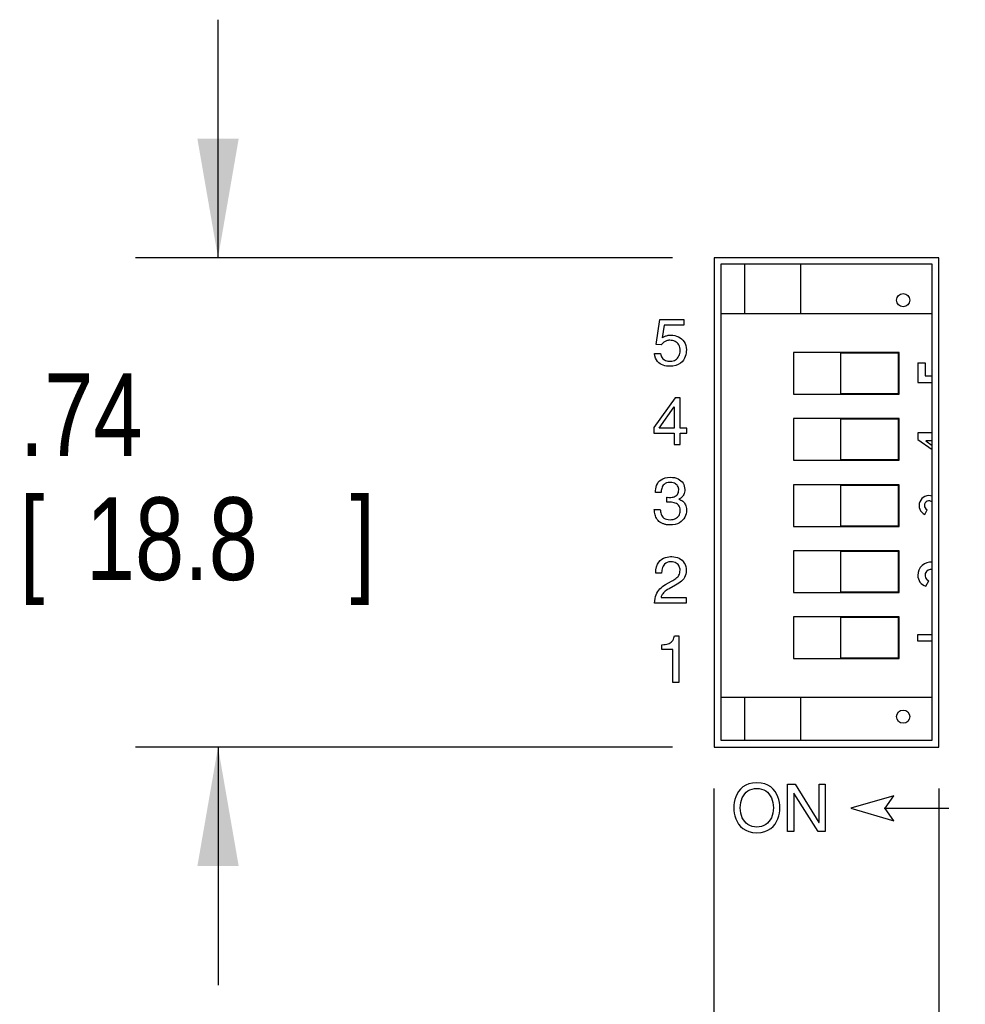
# Model space of a CAD drawing. Header units: inches. Extents: x 0 to 34, y 0 to 22.
# Tile 34 of 84: x 28.4 to 29.9, y 7.5 to 9. Entities that reach past the tile are written whole.
import ezdxf

# ---------------------------------------------------------------- set-up
doc = ezdxf.new("R2010")
doc.units = ezdxf.units.IN
doc.header["$LTSCALE"] = 1.87
doc.header["$MEASUREMENT"] = 0
doc.layers.get('0').update_dxf_attribs({"linetype": 'CONTINUOUS'})
for name, color, linetype in [('03___PRT_ALL_CURVES', 7, 'CONTINUOUS'), ('COSMETIC', 7, 'CONTINUOUS'), ('DIMENSIONS', 7, 'CONTINUOUS')]:
    doc.layers.add(name, color=color, linetype=linetype)
doc.styles.get("Standard").update_dxf_attribs({"font": 'txt', "width": 0.8})
doc.dimstyles.new('DIMSTYLE_3', dxfattribs={"dimtxt": 0.125, "dimasz": 0.18, "dimexe": 0.18, "dimexo": 0.0625, "dimgap": 0.09, "dimtad": 0, "dimtih": 1, "dimtoh": 1, "dimzin": 4, "dimdsep": 46, "dimtxsty": 'STANDARD', "dimblk": '_FILLED', "dimblk1": '_FILLED', "dimblk2": '_FILLED', "dimcen": 0.09, "dimadec": 0, "dimazin": 0, "dimtp": 0.01, "dimtm": 0.01, "dimtfac": 1, "dimtofl": 0, "dimtmove": 0, "dimatfit": 3, "dimldrblk": '_FILLED', "dimfxl": 1, "dimtolj": 1, "dimtzin": 4, "dimarcsym": 0})

# ---------------------------------------------------------------- blocks, each defined once
blk = doc.blocks.new('_FILLED')
at = {"color": 0, "linetype": 'BYBLOCK'}
blk.add_solid([(0, 0), (-1, 0.1736), (-1, -0.1736)], dxfattribs=at)
blk = doc.blocks.new('*D20')
at = {"layer": 'DIMENSIONS', "color": 2, "linetype": 'CONTINUOUS'}
for p, q in [((28.7386, 8.5983), (28.7386, 8.9583)), ((29.4261, 8.5983), (28.6136, 8.5983)), ((29.4261, 7.8583), (28.6136, 7.8583)), ((28.7386, 7.8583), (28.7386, 7.4983))]:
    blk.add_line(p, q, dxfattribs=at)
at = {"layer": 'DIMENSIONS', "color": 2, "linetype": 'CONTINUOUS', "xscale": 0.18, "yscale": 0.18, "zscale": 0.18}
for p, rotation in [((28.7386, 8.5983), 270), ((28.7386, 7.8583), 90)]:
    blk.add_blockref('_FILLED', p, dxfattribs=dict(at, rotation=rotation))
at = {"layer": 'DIMENSIONS', "color": 2, "linetype": 'CONTINUOUS', "width": 0.8}
for s, p in [('.74', (28.4386, 8.2984)), ('[', (28.4386, 8.1109)), ('18.8', (28.5386, 8.1109)), (']', (28.9386, 8.1109))]:
    blk.add_text(s, height=0.125, dxfattribs=at).set_placement(p)
blk = doc.blocks.new('*D21')
at = {"layer": 'DIMENSIONS', "color": 2, "linetype": 'CONTINUOUS'}
for p, q in [((29.4886, 7.7958), (29.4886, 6.9833)), ((29.8286, 7.7958), (29.8286, 6.9833)), ((29.4886, 7.1083), (29.1286, 7.1083)), ((29.8286, 7.1083), (30.1901, 7.1083))]:
    blk.add_line(p, q, dxfattribs=at)
at = {"layer": 'DIMENSIONS', "color": 2, "linetype": 'CONTINUOUS', "xscale": 0.18, "yscale": 0.18, "zscale": 0.18}
blk.add_blockref('_FILLED', (29.4886, 7.1083), dxfattribs=at)
at = {"layer": 'DIMENSIONS', "color": 2, "linetype": 'CONTINUOUS', "xscale": 0.18, "yscale": 0.18, "zscale": 0.18, "rotation": 180}
blk.add_blockref('_FILLED', (29.8286, 7.1083), dxfattribs=at)
at = {"layer": 'DIMENSIONS', "color": 2, "linetype": 'CONTINUOUS', "width": 0.8}
for s, p in [('[', (30.6776, 7.0458)), (']', (31.0776, 7.0458)), ('.34', (30.2526, 7.0458)), ('8.6', (30.7776, 7.0458))]:
    blk.add_text(s, height=0.125, dxfattribs=at).set_placement(p)

msp = doc.modelspace()

# ---------------------------------------------------------------- linework, layer by layer
at = {"color": 7, "linetype": 'CONTINUOUS'}
for p, q in [((29.48865, 8.59828), (29.48865, 7.85828)), ((29.82865, 8.59828), (29.48865, 8.59828)), ((29.82865, 7.85828), (29.82865, 8.59828)), ((29.49879, 8.58859), (29.49879, 7.86859)), ((29.81879, 8.58859), (29.49879, 8.58859)), ((29.53479, 8.58859), (29.53479, 8.51359)), ((29.61939, 8.58859), (29.61939, 8.51359)), ((29.81879, 7.86859), (29.81879, 8.58859)), ((29.81879, 8.51359), (29.49879, 8.51359)), ((29.60879, 8.45509), (29.60879, 8.39209)), ((29.76879, 8.45509), (29.60879, 8.45509)), ((29.67979, 8.45409), (29.67979, 8.39309)), ((29.76779, 8.45409), (29.67979, 8.45409)), ((29.76779, 8.39309), (29.76779, 8.45409)), ((29.76879, 8.39209), (29.76879, 8.45509)), ((29.60879, 8.39209), (29.76879, 8.39209)), ((29.67979, 8.39309), (29.76779, 8.39309)), ((29.60879, 8.35509), (29.60879, 8.29209)), ((29.76879, 8.35509), (29.60879, 8.35509)), ((29.67979, 8.35409), (29.67979, 8.29309)), ((29.76779, 8.35409), (29.67979, 8.35409)), ((29.76779, 8.29309), (29.76779, 8.35409)), ((29.76879, 8.29209), (29.76879, 8.35509)), ((29.60879, 8.29209), (29.76879, 8.29209)), ((29.67979, 8.29309), (29.76779, 8.29309)), ((29.60879, 8.25509), (29.60879, 8.19209)), ((29.76879, 8.25509), (29.60879, 8.25509)), ((29.67979, 8.25409), (29.67979, 8.19309)), ((29.76779, 8.25409), (29.67979, 8.25409)), ((29.76779, 8.19309), (29.76779, 8.25409)), ((29.76879, 8.19209), (29.76879, 8.25509)), ((29.60879, 8.19209), (29.76879, 8.19209)), ((29.67979, 8.19309), (29.76779, 8.19309)), ((29.60879, 8.15509), (29.60879, 8.09209)), ((29.76879, 8.15509), (29.60879, 8.15509)), ((29.67979, 8.15409), (29.67979, 8.09309)), ((29.76779, 8.15409), (29.67979, 8.15409)), ((29.76779, 8.09309), (29.76779, 8.15409)), ((29.76879, 8.09209), (29.76879, 8.15509)), ((29.60879, 8.09209), (29.76879, 8.09209)), ((29.67979, 8.09309), (29.76779, 8.09309)), ((29.76879, 8.05509), (29.60879, 8.05509)), ((29.60879, 8.05509), (29.60879, 7.99209)), ((29.76779, 8.05409), (29.67979, 8.05409)), ((29.67979, 8.05409), (29.67979, 7.99309)), ((29.76779, 7.99309), (29.76779, 8.05409)), ((29.76879, 7.99209), (29.76879, 8.05509)), ((29.60879, 7.99209), (29.76879, 7.99209)), ((29.67979, 7.99309), (29.76779, 7.99309)), ((29.49879, 7.93359), (29.81879, 7.93359)), ((29.53479, 7.93359), (29.53479, 7.86859)), ((29.61939, 7.93359), (29.61939, 7.86859)), ((29.49879, 7.86859), (29.81879, 7.86859)), ((29.48865, 7.85828), (29.82865, 7.85828))]:
    msp.add_line(p, q, dxfattribs=at)
for centre in [(29.77479, 8.53419), (29.77479, 7.90427)]:
    msp.add_circle(centre, 0.01, dxfattribs=at)
at = {"layer": '03___PRT_ALL_CURVES', "color": 40, "linetype": 'CONTINUOUS'}
for p, q in [((29.40123, 8.46714), (29.40653, 8.50478)), ((29.40653, 8.50478), (29.44294, 8.50478)), ((29.44294, 8.50478), (29.44294, 8.49621)), ((29.41313, 8.49621), (29.41013, 8.47694)), ((29.44294, 8.49621), (29.41313, 8.49621)), ((29.41013, 8.47694), (29.41091, 8.47751)), ((29.41091, 8.47751), (29.41174, 8.47806)), ((29.41174, 8.47806), (29.41263, 8.47859)), ((29.41263, 8.47859), (29.41359, 8.4791)), ((29.41359, 8.4791), (29.41461, 8.47957)), ((29.41461, 8.47957), (29.41569, 8.48)), ((29.41569, 8.48), (29.41684, 8.48038)), ((29.41692, 8.47265), (29.41577, 8.47222)), ((29.41684, 8.48038), (29.41807, 8.48071)), ((29.41811, 8.47299), (29.41692, 8.47265)), ((29.41807, 8.48071), (29.41937, 8.48097)), ((29.41932, 8.47324), (29.41811, 8.47299)), ((29.42056, 8.47339), (29.41932, 8.47324)), ((29.41937, 8.48097), (29.42074, 8.48117)), ((29.42183, 8.47344), (29.42056, 8.47339)), ((29.42074, 8.48117), (29.42219, 8.48129)), ((29.42396, 8.47332), (29.42183, 8.47344)), ((29.42219, 8.48129), (29.42373, 8.48134)), ((29.42373, 8.48134), (29.42658, 8.48117)), ((29.426, 8.47298), (29.42396, 8.47332)), ((29.42794, 8.47242), (29.426, 8.47298)), ((29.42658, 8.48117), (29.4294, 8.48068)), ((29.4294, 8.48068), (29.43215, 8.47986)), ((29.43215, 8.47986), (29.43479, 8.47872)), ((29.43479, 8.47872), (29.43727, 8.47728)), ((29.43727, 8.47728), (29.43956, 8.47552)), ((29.43956, 8.47552), (29.44161, 8.47347)), ((29.44161, 8.47347), (29.44339, 8.47111)), ((29.40883, 8.46674), (29.40123, 8.46714)), ((29.40968, 8.46777), (29.40883, 8.46674)), ((29.41058, 8.46873), (29.40968, 8.46777)), ((29.41154, 8.4696), (29.41058, 8.46873)), ((29.41253, 8.47038), (29.41154, 8.4696)), ((29.41357, 8.47109), (29.41253, 8.47038)), ((29.41465, 8.4717), (29.41357, 8.47109)), ((29.41577, 8.47222), (29.41465, 8.4717)), ((29.42974, 8.47164), (29.42794, 8.47242)), ((29.4314, 8.47064), (29.42974, 8.47164)), ((29.43289, 8.46942), (29.4314, 8.47064)), ((29.4342, 8.468), (29.43289, 8.46942)), ((29.43532, 8.46637), (29.4342, 8.468)), ((29.43621, 8.46454), (29.43532, 8.46637)), ((29.43688, 8.4625), (29.43621, 8.46454)), ((29.43729, 8.46027), (29.43688, 8.4625)), ((29.43743, 8.45784), (29.43729, 8.46027)), ((29.43731, 8.45567), (29.43743, 8.45784)), ((29.44339, 8.47111), (29.44484, 8.46847)), ((29.44484, 8.46847), (29.44593, 8.46554)), ((29.44593, 8.46554), (29.44661, 8.46233)), ((29.44661, 8.46233), (29.44685, 8.45884)), ((29.44685, 8.45884), (29.44677, 8.45671)), ((29.39926, 8.44986), (29.39863, 8.45354)), ((29.39863, 8.45354), (29.40773, 8.45354)), ((29.40026, 8.44665), (29.39926, 8.44986)), ((29.4016, 8.44389), (29.40026, 8.44665)), ((29.40323, 8.44154), (29.4016, 8.44389)), ((29.40773, 8.45354), (29.40806, 8.45159)), ((29.40806, 8.45159), (29.4086, 8.44982)), ((29.4086, 8.44982), (29.40933, 8.44824)), ((29.40933, 8.44824), (29.41024, 8.44684)), ((29.41024, 8.44684), (29.41132, 8.44561)), ((29.41132, 8.44561), (29.41255, 8.44457)), ((29.41255, 8.44457), (29.41394, 8.44369)), ((29.41394, 8.44369), (29.41545, 8.44298)), ((29.41545, 8.44298), (29.41709, 8.44243)), ((29.42688, 8.44232), (29.42878, 8.44302)), ((29.42878, 8.44302), (29.43051, 8.44396)), ((29.43051, 8.44396), (29.43207, 8.44512)), ((29.43207, 8.44512), (29.43344, 8.44649)), ((29.43344, 8.44649), (29.43463, 8.44804)), ((29.43463, 8.44804), (29.43561, 8.44975)), ((29.43561, 8.44975), (29.4364, 8.45161)), ((29.4364, 8.45161), (29.43696, 8.45359)), ((29.43696, 8.45359), (29.43731, 8.45567)), ((29.44234, 8.44357), (29.44029, 8.44107)), ((29.44394, 8.44623), (29.44234, 8.44357)), ((29.44512, 8.44897), (29.44394, 8.44623)), ((29.44596, 8.45169), (29.44512, 8.44897)), ((29.44649, 8.4543), (29.44596, 8.45169)), ((29.44677, 8.45671), (29.44649, 8.4543)), ((29.4051, 8.43957), (29.40323, 8.44154)), ((29.40717, 8.43796), (29.4051, 8.43957)), ((29.40939, 8.43667), (29.40717, 8.43796)), ((29.41173, 8.43569), (29.40939, 8.43667)), ((29.41414, 8.43497), (29.41173, 8.43569)), ((29.41657, 8.43449), (29.41414, 8.43497)), ((29.41898, 8.43423), (29.41657, 8.43449)), ((29.41709, 8.44243), (29.41884, 8.44205)), ((29.41884, 8.44205), (29.42069, 8.44182)), ((29.42133, 8.43415), (29.41898, 8.43423)), ((29.42069, 8.44182), (29.42263, 8.44174)), ((29.42645, 8.43448), (29.42133, 8.43415)), ((29.42263, 8.44174), (29.42483, 8.44189)), ((29.42483, 8.44189), (29.42688, 8.44232)), ((29.43086, 8.43543), (29.42645, 8.43448)), ((29.4346, 8.43691), (29.43086, 8.43543)), ((29.43773, 8.43882), (29.4346, 8.43691)), ((29.44029, 8.44107), (29.43773, 8.43882)), ((29.43003, 8.38632), (29.39783, 8.34175)), ((29.43732, 8.38632), (29.43003, 8.38632)), ((29.43732, 8.34075), (29.43732, 8.38632)), ((29.40593, 8.34075), (29.42833, 8.37263)), ((29.42833, 8.37263), (29.42853, 8.37263)), ((29.42853, 8.37263), (29.42853, 8.34075)), ((29.39783, 8.34175), (29.39783, 8.33315)), ((29.42853, 8.34075), (29.40593, 8.34075)), ((29.44762, 8.34075), (29.43732, 8.34075)), ((29.44762, 8.33315), (29.44762, 8.34075)), ((29.39783, 8.33315), (29.42853, 8.33315)), ((29.42853, 8.33315), (29.42853, 8.31601)), ((29.43732, 8.31601), (29.43732, 8.33315)), ((29.43732, 8.33315), (29.44762, 8.33315)), ((29.42853, 8.31601), (29.43732, 8.31601)), ((29.40861, 8.26265), (29.41136, 8.26418)), ((29.41136, 8.26418), (29.4146, 8.26534)), ((29.4146, 8.26534), (29.41837, 8.26607)), ((29.41837, 8.26607), (29.4227, 8.26632)), ((29.4227, 8.26632), (29.42598, 8.26616)), ((29.42598, 8.26616), (29.42903, 8.2657)), ((29.42903, 8.2657), (29.43183, 8.26494)), ((29.43183, 8.26494), (29.43437, 8.26391)), ((29.40042, 8.24861), (29.40097, 8.25127)), ((29.40097, 8.25127), (29.4018, 8.25387)), ((29.4018, 8.25387), (29.40294, 8.25636)), ((29.40294, 8.25636), (29.40443, 8.25869)), ((29.40443, 8.25869), (29.40631, 8.2608)), ((29.40631, 8.2608), (29.40861, 8.26265)), ((29.40955, 8.24942), (29.40915, 8.24776)), ((29.41012, 8.25109), (29.40955, 8.24942)), ((29.41091, 8.25272), (29.41012, 8.25109)), ((29.41195, 8.25424), (29.41091, 8.25272)), ((29.41328, 8.2556), (29.41195, 8.25424)), ((29.41494, 8.25676), (29.41328, 8.2556)), ((29.41697, 8.25765), (29.41494, 8.25676)), ((29.41941, 8.25822), (29.41697, 8.25765)), ((29.4223, 8.25842), (29.41941, 8.25822)), ((29.42476, 8.25829), (29.4223, 8.25842)), ((29.42691, 8.25789), (29.42476, 8.25829)), ((29.42876, 8.25728), (29.42691, 8.25789)), ((29.43034, 8.25648), (29.42876, 8.25728)), ((29.43166, 8.25553), (29.43034, 8.25648)), ((29.43274, 8.25445), (29.43166, 8.25553)), ((29.4336, 8.25329), (29.43274, 8.25445)), ((29.43426, 8.25207), (29.4336, 8.25329)), ((29.43474, 8.25084), (29.43426, 8.25207)), ((29.43437, 8.26391), (29.43665, 8.26262)), ((29.43507, 8.24961), (29.43474, 8.25084)), ((29.43524, 8.24843), (29.43507, 8.24961)), ((29.43665, 8.26262), (29.43865, 8.26109)), ((29.43865, 8.26109), (29.44037, 8.25934)), ((29.44037, 8.25934), (29.4418, 8.25738)), ((29.4418, 8.25738), (29.44292, 8.25523)), ((29.44292, 8.25523), (29.44374, 8.25292)), ((29.44374, 8.25292), (29.44423, 8.25044)), ((29.44423, 8.25044), (29.4444, 8.24783)), ((29.40003, 8.24334), (29.40012, 8.24595)), ((29.4086, 8.24334), (29.40003, 8.24334)), ((29.40012, 8.24595), (29.40042, 8.24861)), ((29.40871, 8.24466), (29.4086, 8.24334)), ((29.40888, 8.24615), (29.40871, 8.24466)), ((29.40915, 8.24776), (29.40888, 8.24615)), ((29.41729, 8.22847), (29.41729, 8.23604)), ((29.41729, 8.23604), (29.41767, 8.23602)), ((29.41767, 8.23602), (29.41805, 8.23599)), ((29.41805, 8.23599), (29.42037, 8.23587)), ((29.42037, 8.23587), (29.42114, 8.23585)), ((29.42114, 8.23585), (29.42152, 8.23585)), ((29.42152, 8.23585), (29.4219, 8.23584)), ((29.4219, 8.23584), (29.42359, 8.2359)), ((29.42359, 8.2359), (29.42525, 8.23608)), ((29.42525, 8.23608), (29.42686, 8.2364)), ((29.42686, 8.2364), (29.4284, 8.23687)), ((29.4284, 8.23687), (29.42983, 8.23749)), ((29.42983, 8.23749), (29.43115, 8.23829)), ((29.43115, 8.23829), (29.43232, 8.23927)), ((29.43232, 8.23927), (29.43334, 8.24045)), ((29.43334, 8.24045), (29.43416, 8.24183)), ((29.43416, 8.24183), (29.43478, 8.24343)), ((29.43478, 8.24343), (29.43517, 8.24526)), ((29.43517, 8.24526), (29.4353, 8.24733)), ((29.4353, 8.24733), (29.43524, 8.24843)), ((29.4384, 8.23486), (29.43738, 8.23422)), ((29.43942, 8.23564), (29.4384, 8.23486)), ((29.4404, 8.23658), (29.43942, 8.23564)), ((29.44132, 8.23767), (29.4404, 8.23658)), ((29.44217, 8.23893), (29.44132, 8.23767)), ((29.44291, 8.24035), (29.44217, 8.23893)), ((29.44353, 8.24195), (29.44291, 8.24035)), ((29.444, 8.24372), (29.44353, 8.24195)), ((29.44429, 8.24568), (29.444, 8.24372)), ((29.4444, 8.24783), (29.44429, 8.24568)), ((29.41762, 8.22848), (29.41729, 8.22847)), ((29.41795, 8.22848), (29.41762, 8.22848)), ((29.41929, 8.22852), (29.41795, 8.22848)), ((29.41963, 8.22854), (29.41929, 8.22852)), ((29.42063, 8.22857), (29.41963, 8.22854)), ((29.42129, 8.22857), (29.42063, 8.22857)), ((29.42287, 8.22855), (29.42129, 8.22857)), ((29.42459, 8.22844), (29.42287, 8.22855)), ((29.42638, 8.22822), (29.42459, 8.22844)), ((29.42821, 8.22785), (29.42638, 8.22822)), ((29.43001, 8.22731), (29.42821, 8.22785)), ((29.43174, 8.22655), (29.43001, 8.22731)), ((29.43334, 8.22555), (29.43174, 8.22655)), ((29.43477, 8.22427), (29.43334, 8.22555)), ((29.43597, 8.22267), (29.43477, 8.22427)), ((29.43637, 8.23372), (29.43539, 8.23335)), ((29.43539, 8.23335), (29.43539, 8.23315)), ((29.43539, 8.23315), (29.43705, 8.23255)), ((29.43689, 8.22073), (29.43597, 8.22267)), ((29.43738, 8.23422), (29.43637, 8.23372)), ((29.43748, 8.21841), (29.43689, 8.22073)), ((29.43705, 8.23255), (29.43862, 8.23183)), ((29.43862, 8.23183), (29.44009, 8.23099)), ((29.44009, 8.23099), (29.44145, 8.23002)), ((29.44145, 8.23002), (29.44269, 8.22892)), ((29.44269, 8.22892), (29.4438, 8.22767)), ((29.4438, 8.22767), (29.44477, 8.22627)), ((29.44477, 8.22627), (29.44558, 8.22471)), ((29.44558, 8.22471), (29.44624, 8.223)), ((29.44624, 8.223), (29.44671, 8.2211)), ((29.44671, 8.2211), (29.44701, 8.21904)), ((29.39848, 8.21556), (29.3983, 8.21758)), ((29.3983, 8.21758), (29.4074, 8.21758)), ((29.39874, 8.21355), (29.39848, 8.21556)), ((29.3991, 8.21157), (29.39874, 8.21355)), ((29.39955, 8.20963), (29.3991, 8.21157)), ((29.40013, 8.20775), (29.39955, 8.20963)), ((29.40085, 8.20594), (29.40013, 8.20775)), ((29.40171, 8.20421), (29.40085, 8.20594)), ((29.4074, 8.21758), (29.40751, 8.21589)), ((29.40751, 8.21589), (29.4077, 8.21414)), ((29.4077, 8.21414), (29.40803, 8.21238)), ((29.40803, 8.21238), (29.40851, 8.21063)), ((29.40851, 8.21063), (29.40919, 8.20895)), ((29.40919, 8.20895), (29.4101, 8.20736)), ((29.4101, 8.20736), (29.41127, 8.20591)), ((29.41127, 8.20591), (29.41275, 8.20464)), ((29.41275, 8.20464), (29.41457, 8.20358)), ((29.43036, 8.20381), (29.43197, 8.20474)), ((29.43197, 8.20474), (29.43342, 8.20585)), ((29.43342, 8.20585), (29.43467, 8.20712)), ((29.43467, 8.20712), (29.43572, 8.20856)), ((29.43572, 8.20856), (29.43656, 8.21014)), ((29.43656, 8.21014), (29.43718, 8.21186)), ((29.43718, 8.21186), (29.43756, 8.21371)), ((29.43769, 8.21568), (29.43748, 8.21841)), ((29.43756, 8.21371), (29.43769, 8.21568)), ((29.44452, 8.20582), (29.44302, 8.20339)), ((29.44567, 8.2084), (29.44452, 8.20582)), ((29.44648, 8.21112), (29.44567, 8.2084)), ((29.44695, 8.21392), (29.44648, 8.21112)), ((29.44711, 8.21678), (29.44695, 8.21392)), ((29.44701, 8.21904), (29.44711, 8.21678)), ((29.40274, 8.20257), (29.40171, 8.20421)), ((29.40395, 8.20105), (29.40274, 8.20257)), ((29.40535, 8.19965), (29.40395, 8.20105)), ((29.40696, 8.19839), (29.40535, 8.19965)), ((29.4088, 8.19729), (29.40696, 8.19839)), ((29.40967, 8.19685), (29.4088, 8.19729)), ((29.41058, 8.19643), (29.40967, 8.19685)), ((29.41153, 8.19604), (29.41058, 8.19643)), ((29.41252, 8.19568), (29.41153, 8.19604)), ((29.41355, 8.19536), (29.41252, 8.19568)), ((29.41462, 8.19506), (29.41355, 8.19536)), ((29.41457, 8.20358), (29.41676, 8.20278)), ((29.41573, 8.19481), (29.41462, 8.19506)), ((29.41687, 8.19459), (29.41573, 8.19481)), ((29.41676, 8.20278), (29.41935, 8.20227)), ((29.41805, 8.19442), (29.41687, 8.19459)), ((29.41926, 8.19429), (29.41805, 8.19442)), ((29.42051, 8.19421), (29.41926, 8.19429)), ((29.41935, 8.20227), (29.42239, 8.20209)), ((29.42179, 8.19419), (29.42051, 8.19421)), ((29.42605, 8.19441), (29.42179, 8.19419)), ((29.42239, 8.20209), (29.42458, 8.2022)), ((29.42458, 8.2022), (29.42665, 8.20253)), ((29.42988, 8.19506), (29.42605, 8.19441)), ((29.42665, 8.20253), (29.42858, 8.20307)), ((29.42858, 8.20307), (29.43036, 8.20381)), ((29.4333, 8.1961), (29.42988, 8.19506)), ((29.43631, 8.19749), (29.4333, 8.1961)), ((29.43893, 8.19919), (29.43631, 8.19749)), ((29.44116, 8.20117), (29.43893, 8.19919)), ((29.44302, 8.20339), (29.44116, 8.20117)), ((29.4151, 8.14489), (29.41777, 8.14562)), ((29.41777, 8.14562), (29.42032, 8.14606)), ((29.42032, 8.14606), (29.42267, 8.14628)), ((29.42267, 8.14628), (29.42473, 8.14634)), ((29.42473, 8.14634), (29.42773, 8.14618)), ((29.42773, 8.14618), (29.43059, 8.14569)), ((29.43059, 8.14569), (29.43331, 8.1449)), ((29.40086, 8.12643), (29.40179, 8.13095)), ((29.40179, 8.13095), (29.40325, 8.13473)), ((29.40325, 8.13473), (29.40512, 8.13785)), ((29.40512, 8.13785), (29.40734, 8.14036)), ((29.40734, 8.14036), (29.4098, 8.14232)), ((29.4098, 8.14232), (29.41242, 8.14382)), ((29.41153, 8.13162), (29.41074, 8.12972)), ((29.4126, 8.13342), (29.41153, 8.13162)), ((29.41242, 8.14382), (29.4151, 8.14489)), ((29.41397, 8.13504), (29.4126, 8.13342)), ((29.4157, 8.13642), (29.41397, 8.13504)), ((29.41784, 8.1375), (29.4157, 8.13642)), ((29.42041, 8.13819), (29.41784, 8.1375)), ((29.42347, 8.13844), (29.42041, 8.13819)), ((29.42589, 8.1383), (29.42347, 8.13844)), ((29.42806, 8.13789), (29.42589, 8.1383)), ((29.42996, 8.13724), (29.42806, 8.13789)), ((29.43162, 8.13639), (29.42996, 8.13724)), ((29.43304, 8.13536), (29.43162, 8.13639)), ((29.43424, 8.13418), (29.43304, 8.13536)), ((29.43331, 8.1449), (29.43585, 8.14381)), ((29.43523, 8.13289), (29.43424, 8.13418)), ((29.43601, 8.13151), (29.43523, 8.13289)), ((29.43585, 8.14381), (29.43819, 8.14242)), ((29.4366, 8.13008), (29.43601, 8.13151)), ((29.43701, 8.12861), (29.4366, 8.13008)), ((29.43819, 8.14242), (29.44031, 8.14075)), ((29.44031, 8.14075), (29.44216, 8.13881)), ((29.44216, 8.13881), (29.44374, 8.1366)), ((29.44374, 8.1366), (29.44501, 8.13414)), ((29.44501, 8.13414), (29.44595, 8.13144)), ((29.44595, 8.13144), (29.44654, 8.12849)), ((29.40052, 8.12112), (29.40086, 8.12643)), ((29.40931, 8.12112), (29.40052, 8.12112)), ((29.4094, 8.12249), (29.40931, 8.12112)), ((29.40955, 8.12411), (29.4094, 8.12249)), ((29.40979, 8.1259), (29.40955, 8.12411)), ((29.41017, 8.12779), (29.40979, 8.1259)), ((29.41074, 8.12972), (29.41017, 8.12779)), ((29.43248, 8.11452), (29.43369, 8.11568)), ((29.43369, 8.11568), (29.43475, 8.11694)), ((29.43475, 8.11694), (29.43565, 8.11833)), ((29.43565, 8.11833), (29.43636, 8.11988)), ((29.43636, 8.11988), (29.43689, 8.12161)), ((29.43689, 8.12161), (29.43721, 8.12355)), ((29.43724, 8.12715), (29.43701, 8.12861)), ((29.43721, 8.12355), (29.43732, 8.12573)), ((29.43732, 8.12573), (29.43724, 8.12715)), ((29.44527, 8.11712), (29.44419, 8.11487)), ((29.44607, 8.11959), (29.44527, 8.11712)), ((29.44657, 8.12232), (29.44607, 8.11959)), ((29.44654, 8.12849), (29.44674, 8.12533)), ((29.44674, 8.12533), (29.44657, 8.12232)), ((29.4087, 8.09927), (29.41073, 8.10094)), ((29.41073, 8.10094), (29.4129, 8.10248)), ((29.4129, 8.10248), (29.41519, 8.1039)), ((29.41519, 8.1039), (29.42446, 8.10931)), ((29.4305, 8.1032), (29.42064, 8.0978)), ((29.42446, 8.10931), (29.42628, 8.11036)), ((29.42628, 8.11036), (29.42801, 8.11138)), ((29.42801, 8.11138), (29.42962, 8.11239)), ((29.42962, 8.11239), (29.43112, 8.11343)), ((29.43297, 8.10462), (29.4305, 8.1032)), ((29.43112, 8.11343), (29.43248, 8.11452)), ((29.43529, 8.10607), (29.43297, 8.10462)), ((29.43747, 8.10759), (29.43529, 8.10607)), ((29.43947, 8.1092), (29.43747, 8.10759)), ((29.44127, 8.11094), (29.43947, 8.1092)), ((29.44285, 8.11282), (29.44127, 8.11094)), ((29.44419, 8.11487), (29.44285, 8.11282)), ((29.39942, 8.08277), (29.40014, 8.08576)), ((29.40014, 8.08576), (29.40109, 8.08851)), ((29.40109, 8.08851), (29.40224, 8.09104)), ((29.40224, 8.09104), (29.40359, 8.09336)), ((29.40359, 8.09336), (29.40512, 8.0955)), ((29.40512, 8.0955), (29.40683, 8.09747)), ((29.40683, 8.09747), (29.4087, 8.09927)), ((29.40892, 8.08586), (29.40869, 8.08502)), ((29.40926, 8.08679), (29.40892, 8.08586)), ((29.40973, 8.08781), (29.40926, 8.08679)), ((29.41036, 8.08891), (29.40973, 8.08781)), ((29.41115, 8.09007), (29.41036, 8.08891)), ((29.41214, 8.09128), (29.41115, 8.09007)), ((29.41333, 8.09254), (29.41214, 8.09128)), ((29.41476, 8.09383), (29.41333, 8.09254)), ((29.41644, 8.09514), (29.41476, 8.09383)), ((29.41839, 8.09647), (29.41644, 8.09514)), ((29.42064, 8.0978), (29.41839, 8.09647)), ((29.39868, 8.07604), (29.39893, 8.07954)), ((29.44674, 8.07604), (29.39868, 8.07604)), ((29.39893, 8.07954), (29.39942, 8.08277)), ((29.40869, 8.08502), (29.40855, 8.08428)), ((29.40855, 8.08428), (29.44674, 8.08428)), ((29.44674, 8.08428), (29.44674, 8.07604)), ((29.42797, 8.02371), (29.42872, 8.02637)), ((29.42872, 8.02637), (29.43563, 8.02637)), ((29.43563, 8.02637), (29.43563, 7.95605)), ((29.40981, 8.01301), (29.41253, 8.01322)), ((29.40981, 8.00598), (29.40981, 8.01301)), ((29.41253, 8.01322), (29.41498, 8.01348)), ((29.41498, 8.01348), (29.41718, 8.01382)), ((29.41718, 8.01382), (29.41916, 8.01428)), ((29.41916, 8.01428), (29.42092, 8.01489)), ((29.42092, 8.01489), (29.42249, 8.01569)), ((29.42249, 8.01569), (29.42388, 8.01671)), ((29.42388, 8.01671), (29.4251, 8.01799)), ((29.4251, 8.01799), (29.42618, 8.01956)), ((29.42618, 8.01956), (29.42714, 8.02145)), ((29.42714, 8.02145), (29.42797, 8.02371)), ((29.42621, 8.00598), (29.40981, 8.00598)), ((29.42621, 7.95605), (29.42621, 8.00598)), ((29.43563, 7.95605), (29.42621, 7.95605)), ((29.54151, 7.80255), (29.53663, 7.80055)), ((29.54709, 7.80383), (29.54151, 7.80255)), ((29.55341, 7.80428), (29.54709, 7.80383)), ((29.55973, 7.80383), (29.55341, 7.80428)), ((29.56531, 7.80255), (29.55973, 7.80383)), ((29.57018, 7.80055), (29.56531, 7.80255)), ((29.52586, 7.79121), (29.52343, 7.78731)), ((29.52884, 7.79478), (29.52586, 7.79121)), ((29.53242, 7.79793), (29.52884, 7.79478)), ((29.53663, 7.80055), (29.53242, 7.79793)), ((29.53505, 7.78744), (29.53736, 7.78986)), ((29.53736, 7.78986), (29.53999, 7.79189)), ((29.53999, 7.79189), (29.54292, 7.79352)), ((29.54292, 7.79352), (29.54614, 7.79471)), ((29.54614, 7.79471), (29.54964, 7.79545)), ((29.54964, 7.79545), (29.55341, 7.7957)), ((29.55341, 7.7957), (29.55718, 7.79545)), ((29.55718, 7.79545), (29.56068, 7.79471)), ((29.56068, 7.79471), (29.5639, 7.79352)), ((29.5639, 7.79352), (29.56683, 7.79189)), ((29.56683, 7.79189), (29.56945, 7.78986)), ((29.56945, 7.78986), (29.57177, 7.78744)), ((29.57439, 7.79793), (29.57018, 7.80055)), ((29.57797, 7.79478), (29.57439, 7.79793)), ((29.58096, 7.79121), (29.57797, 7.79478)), ((29.58338, 7.78731), (29.58096, 7.79121)), ((29.59991, 7.80243), (29.61143, 7.80243)), ((29.59991, 7.7306), (29.59991, 7.80243)), ((29.60953, 7.78865), (29.60933, 7.78865)), ((29.60933, 7.78865), (29.60933, 7.7306)), ((29.64605, 7.7306), (29.60953, 7.78865)), ((29.61143, 7.80243), (29.64735, 7.74438)), ((29.64755, 7.80243), (29.65697, 7.80243)), ((29.64755, 7.74438), (29.64755, 7.80243)), ((29.65697, 7.80243), (29.65697, 7.7306)), ((29.51914, 7.77469), (29.51859, 7.77051)), ((29.52011, 7.77895), (29.51914, 7.77469)), ((29.52153, 7.78319), (29.52011, 7.77895)), ((29.52343, 7.78731), (29.52153, 7.78319)), ((29.52859, 7.77064), (29.52917, 7.77454)), ((29.52917, 7.77454), (29.53011, 7.7782)), ((29.53011, 7.7782), (29.53141, 7.78159)), ((29.53141, 7.78159), (29.53306, 7.78468)), ((29.53306, 7.78468), (29.53505, 7.78744)), ((29.57177, 7.78744), (29.57375, 7.78468)), ((29.57375, 7.78468), (29.5754, 7.78159)), ((29.5754, 7.78159), (29.57671, 7.7782)), ((29.57671, 7.7782), (29.57765, 7.77454)), ((29.57765, 7.77454), (29.57822, 7.77064)), ((29.58529, 7.78319), (29.58338, 7.78731)), ((29.5867, 7.77895), (29.58529, 7.78319)), ((29.58767, 7.77469), (29.5867, 7.77895)), ((29.58822, 7.77051), (29.58767, 7.77469)), ((29.76067, 7.78478), (29.69574, 7.76568)), ((29.74762, 7.766), (29.76067, 7.78478)), ((29.51859, 7.77051), (29.51841, 7.76652)), ((29.51841, 7.76652), (29.51859, 7.76252)), ((29.51859, 7.76252), (29.51914, 7.75834)), ((29.51914, 7.75834), (29.52011, 7.75408)), ((29.5284, 7.76652), (29.52859, 7.77064)), ((29.52859, 7.76239), (29.5284, 7.76652)), ((29.52917, 7.75849), (29.52859, 7.76239)), ((29.53011, 7.75483), (29.52917, 7.75849)), ((29.57765, 7.75849), (29.57671, 7.75483)), ((29.57822, 7.76239), (29.57765, 7.75849)), ((29.57822, 7.77064), (29.57842, 7.76652)), ((29.57842, 7.76652), (29.57822, 7.76239)), ((29.5867, 7.75408), (29.58767, 7.75834)), ((29.58767, 7.75834), (29.58822, 7.76252)), ((29.5884, 7.76652), (29.58822, 7.77051)), ((29.58822, 7.76252), (29.5884, 7.76652)), ((29.69574, 7.76569), (29.76067, 7.74659)), ((29.74585, 7.76569), (29.84363, 7.76569)), ((29.74762, 7.76537), (29.74762, 7.766)), ((29.76067, 7.74659), (29.74762, 7.76537)), ((29.52011, 7.75408), (29.52153, 7.74984)), ((29.52153, 7.74984), (29.52343, 7.74572)), ((29.52343, 7.74572), (29.52586, 7.74183)), ((29.53141, 7.75144), (29.53011, 7.75483)), ((29.53306, 7.74835), (29.53141, 7.75144)), ((29.53505, 7.74559), (29.53306, 7.74835)), ((29.53736, 7.74317), (29.53505, 7.74559)), ((29.53999, 7.74114), (29.53736, 7.74317)), ((29.56945, 7.74317), (29.56683, 7.74114)), ((29.57177, 7.74559), (29.56945, 7.74317)), ((29.57375, 7.74835), (29.57177, 7.74559)), ((29.5754, 7.75144), (29.57375, 7.74835)), ((29.57671, 7.75483), (29.5754, 7.75144)), ((29.58096, 7.74183), (29.58338, 7.74572)), ((29.58338, 7.74572), (29.58529, 7.74984)), ((29.58529, 7.74984), (29.5867, 7.75408)), ((29.64735, 7.74438), (29.64755, 7.74438)), ((29.52586, 7.74183), (29.52884, 7.73825)), ((29.52884, 7.73825), (29.53242, 7.7351)), ((29.53242, 7.7351), (29.53663, 7.73248)), ((29.53663, 7.73248), (29.54151, 7.73048)), ((29.54292, 7.73951), (29.53999, 7.74114)), ((29.54151, 7.73048), (29.54709, 7.7292)), ((29.54614, 7.73832), (29.54292, 7.73951)), ((29.54964, 7.73758), (29.54614, 7.73832)), ((29.54709, 7.7292), (29.55341, 7.72876)), ((29.55341, 7.73733), (29.54964, 7.73758)), ((29.55718, 7.73758), (29.55341, 7.73733)), ((29.55341, 7.72876), (29.55973, 7.7292)), ((29.56068, 7.73832), (29.55718, 7.73758)), ((29.55973, 7.7292), (29.56531, 7.73048)), ((29.5639, 7.73951), (29.56068, 7.73832)), ((29.56683, 7.74114), (29.5639, 7.73951)), ((29.56531, 7.73048), (29.57018, 7.73248)), ((29.57018, 7.73248), (29.57439, 7.7351)), ((29.57439, 7.7351), (29.57797, 7.73825)), ((29.57797, 7.73825), (29.58096, 7.74183)), ((29.60933, 7.7306), (29.59991, 7.7306)), ((29.65697, 7.7306), (29.64605, 7.7306))]:
    msp.add_line(p, q, dxfattribs=at)
at = {"layer": 'COSMETIC', "color": 7, "linetype": 'CONTINUOUS'}
for p, q in [((29.79679, 8.43959), (29.79679, 8.40959)), ((29.79679, 8.43959), (29.80779, 8.43959)), ((29.80779, 8.43959), (29.80779, 8.41991)), ((29.80779, 8.41991), (29.81879, 8.41991)), ((29.79679, 8.40959), (29.81879, 8.40959)), ((29.79679, 8.33359), (29.79679, 8.32359)), ((29.81879, 8.33359), (29.79679, 8.33359)), ((29.79679, 8.32359), (29.81879, 8.30819)), ((29.81879, 8.32126), (29.80879, 8.32126)), ((29.80879, 8.32126), (29.81879, 8.31426)), ((29.80755, 8.20995), (29.81088, 8.21722)), ((29.80879, 8.10166), (29.81336, 8.10959)), ((29.79679, 8.02859), (29.81879, 8.02859)), ((29.79679, 8.01859), (29.79679, 8.02859)), ((29.81879, 8.01859), (29.79679, 8.01859))]:
    msp.add_line(p, q, dxfattribs=at)
for centre, radius, start, end in [((29.81379, 8.22359), 0.015, 70.5286, 245.439), ((29.81379, 8.22359), 0.007, 44.41028, 245.439), ((29.81679, 8.11791), 0.02, 84.26025, 180), ((29.81379, 8.11791), 0.017, 180, 252.89536), ((29.81679, 8.11791), 0.009, 77.15777, 247.57909)]:
    msp.add_arc(centre, radius, start, end, dxfattribs=at)

# ---------------------------------------------------------------- dimensions: what is measured, and where the dimension line sits
at = {"layer": 'DIMENSIONS', "color": 2, "linetype": 'CONTINUOUS'}
dim = msp.add_linear_dim(base=(28.73865, 7.85828), p1=(29.42615, 8.59828), p2=(29.42615, 7.85828), angle=270, dimstyle='DIMSTYLE_3', dxfattribs=at)
dim.commit()
dim.dimension.update_dxf_attribs({"geometry": '*D20', "text_midpoint": (28.73865, 8.26715), "dimtype": 160})
dim = msp.add_linear_dim(base=(29.82865, 7.10828), p1=(29.48865, 7.79578), p2=(29.82865, 7.79578), dimstyle='DIMSTYLE_3', dxfattribs=at)
dim.commit()
dim.dimension.update_dxf_attribs({"geometry": '*D21', "text_midpoint": (30.71511, 7.10828), "dimtype": 160})

doc.saveas('drawing.dxf')
